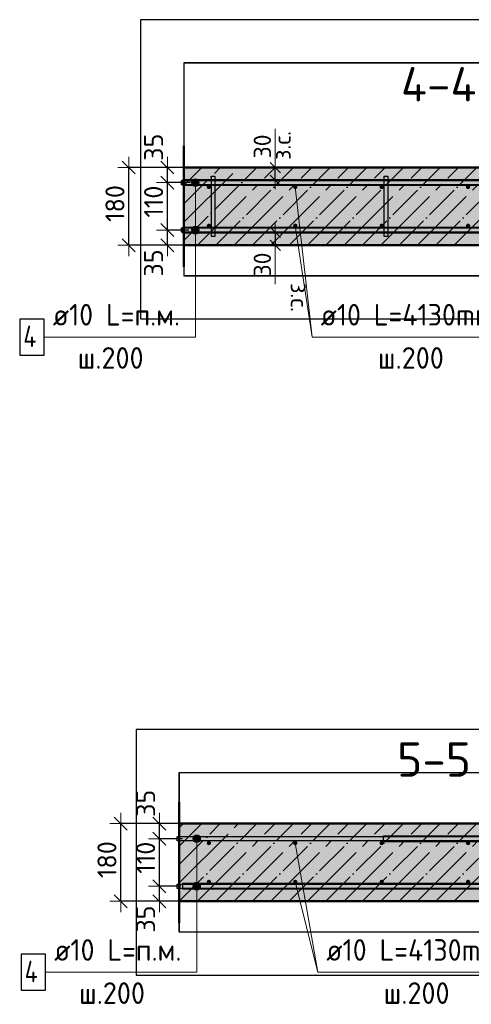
# Model space of a CAD drawing. Header units: millimetres. Extents: x -27380 to 48638, y 46540 to 72525.
# Tile 92 of 106: x 25858 to 26903, y 62386 to 64667. Entities that reach past the tile are written whole.
import ezdxf

# ---------------------------------------------------------------- set-up
doc = ezdxf.new("R2010")
doc.units = ezdxf.units.MM
doc.header["$PDMODE"] = 65
doc.linetypes.add('______11', pattern=[100, 80, -10, 0, -10])
doc.linetypes.add('______5', pattern=[220, 160, -20, 20, -20])
for name, color, linetype, lineweight in [('Standard', 7, 'Continuous', 25), ('Арм.стержн. вертикальными 1', 22, 'Continuous', 35), ('Арм.стержн.горизонт. 1', 180, 'Continuous', 35), ('Арм.стержн.горизонт. 2', 202, 'Continuous', 35), ('Размерная линия_ общее', 7, 'Continuous', 13), ('Размерная линия_ общее_1', 7, 'Continuous', 13), ('Текст_ примечание', 7, 'Continuous', 13)]:
    doc.layers.add(name, color=color, linetype=linetype, lineweight=lineweight)
doc.layers.add('Арм.стержн.Стяжки', color=7, linetype='Continuous', lineweight=35, true_color=0x501e0f)
doc.styles.add('ISOCPEUR', font='ISOCPEUR')
doc.dimstyles.new('DIMSTYLE_3', dxfattribs={"dimtxt": 44, "dimasz": 50, "dimexe": 0, "dimexo": 0, "dimgap": 22, "dimtad": 2, "dimdec": 0, "dimrnd": 5, "dimzin": 12, "dimdsep": 46, "dimtxsty": 'ISOCPEUR', "dimblk1": 'ALL_ML_STRICH', "dimblk2": 'ALL_ML_STRICH', "dimsah": 1, "dimcen": 0, "dimclrd": 7, "dimclre": 256, "dimclrt": 7, "dimadec": 0, "dimazin": 0, "dimtfac": 1, "dimtdec": 0, "dimtix": 1, "dimtmove": 2, "dimatfit": 3, "dimfxl": 0, "dimtvp": 1.2, "dimtzin": 0, "dimlwd": 0, "dimlwe": -3, "dimarcsym": 0})
doc.dimstyles.new('DIMSTYLE_7', dxfattribs={"dimtxt": 44, "dimasz": 50, "dimexe": 0, "dimexo": 0, "dimgap": 22, "dimtad": 2, "dimdec": 0, "dimrnd": 5, "dimzin": 12, "dimdsep": 46, "dimtxsty": 'ISOCPEUR', "dimblk1": 'ALL_ML_STRICH', "dimblk2": 'ALL_ML_STRICH', "dimsah": 1, "dimcen": 0, "dimclrd": 7, "dimclre": 256, "dimclrt": 7, "dimadec": 0, "dimazin": 0, "dimtfac": 1, "dimtdec": 0, "dimtix": 1, "dimtmove": 2, "dimatfit": 3, "dimfxl": 0, "dimtzin": 0, "dimlwd": 0, "dimlwe": -3, "dimarcsym": 0})
doc.dimstyles.new('DIMSTYLE_9', dxfattribs={"dimtxt": 40, "dimasz": 40, "dimexe": 0, "dimexo": 0.001, "dimgap": 20, "dimtad": 2, "dimdec": 0, "dimrnd": 5, "dimzin": 12, "dimdsep": 46, "dimtxsty": 'ISOCPEUR', "dimblk1": 'ALL_ML_STRICH', "dimblk2": 'ALL_ML_STRICH', "dimsah": 1, "dimcen": 0, "dimse1": 1, "dimse2": 1, "dimclrd": 7, "dimclre": 256, "dimclrt": 7, "dimadec": 0, "dimazin": 0, "dimtfac": 1, "dimtdec": 0, "dimtix": 1, "dimtmove": 2, "dimatfit": 3, "dimfxl": 0, "dimtvp": 1.2, "dimtzin": 0, "dimlwd": 0, "dimlwe": -3, "dimarcsym": 0})

# ---------------------------------------------------------------- blocks, each defined once
blk = doc.blocks.new('ALL_ML_STRICH')
at = {"color": 0, "linetype": 'ByBlock', "lineweight": -2}
for p, q in [((0, -0.5), (0, 0.5)), ((-1, 0), (0.5, 0)), ((-0.3, -0.3), (0.3, 0.3))]:
    blk.add_line(p, q, dxfattribs=at)
blk = doc.blocks.new('*D87')
at = {"layer": 'DEFPOINTS', "color": 7, "linetype": 'Continuous', "lineweight": 13, "transparency": 33554687}
for p in [(26268.9, 64179.8), (26199.7, 64144.8), (26286.8, 64144.8)]:
    blk.add_point(p, dxfattribs=at)
at = {"layer": 'Размерная линия_ общее', "color": 253, "linetype": 'Continuous', "lineweight": -2, "true_color": 0xa0a0a0, "transparency": 33554687}
for p, q in [((26248.9, 64179.8), (26199.7, 64179.8)), ((26266.8, 64144.8), (26199.7, 64144.8))]:
    blk.add_line(p, q, dxfattribs=at)
at = {"layer": 'Размерная линия_ общее', "color": 7, "linetype": 'Continuous', "lineweight": -2, "transparency": 33554687}
blk.add_line((26199.7, 64144.8), (26199.7, 64179.8), dxfattribs=at)
at = {"layer": 'Размерная линия_ общее', "color": 7, "linetype": 'Continuous', "lineweight": 13, "transparency": 33554687, "xscale": 50, "yscale": 50, "zscale": 50}
for p, rotation in [((26199.7, 64179.8), 90), ((26199.7, 64144.8), 270)]:
    blk.add_blockref('ALL_ML_STRICH', p, dxfattribs=dict(at, rotation=rotation))
at = {"layer": 'Размерная линия_ общее', "color": 7, "linetype": 'Continuous', "lineweight": 13, "transparency": 33554687, "insert": (26167.6, 64103.7), "char_height": 44, "width": 88, "attachment_point": 5, "rotation": 90, "style": 'ISOCPEUR'}
blk.add_mtext('\\A1;{35}', dxfattribs=at)
blk = doc.blocks.new('*D88')
at = {"layer": 'DEFPOINTS', "color": 7, "linetype": 'Continuous', "lineweight": 13, "transparency": 33554687}
for p in [(26272.9, 64289.8), (26199.7, 64179.8), (26268.9, 64179.8)]:
    blk.add_point(p, dxfattribs=at)
at = {"layer": 'Размерная линия_ общее', "color": 253, "linetype": 'Continuous', "lineweight": -2, "true_color": 0xa0a0a0, "transparency": 33554687}
for p, q in [((26252.9, 64289.8), (26199.7, 64289.8)), ((26248.9, 64179.8), (26199.7, 64179.8))]:
    blk.add_line(p, q, dxfattribs=at)
at = {"layer": 'Размерная линия_ общее', "color": 7, "linetype": 'Continuous', "lineweight": -2, "transparency": 33554687}
blk.add_line((26199.7, 64179.8), (26199.7, 64289.8), dxfattribs=at)
at = {"layer": 'Размерная линия_ общее', "color": 7, "linetype": 'Continuous', "lineweight": 13, "transparency": 33554687, "xscale": 50, "yscale": 50, "zscale": 50}
for p, rotation in [((26199.7, 64289.8), 90), ((26199.7, 64179.8), 270)]:
    blk.add_blockref('ALL_ML_STRICH', p, dxfattribs=dict(at, rotation=rotation))
at = {"layer": 'Размерная линия_ общее', "color": 7, "linetype": 'Continuous', "lineweight": 13, "transparency": 33554687, "insert": (26167.7, 64245.8), "char_height": 44, "width": 132, "attachment_point": 5, "rotation": 90, "style": 'ISOCPEUR'}
blk.add_mtext('\\A1;{110}', dxfattribs=at)
blk = doc.blocks.new('*D89')
at = {"layer": 'DEFPOINTS', "color": 7, "linetype": 'Continuous', "lineweight": 13, "transparency": 33554687}
for p in [(26278.8, 64324.8), (26199.7, 64289.8), (26272.9, 64289.8)]:
    blk.add_point(p, dxfattribs=at)
at = {"layer": 'Размерная линия_ общее', "color": 253, "linetype": 'Continuous', "lineweight": -2, "true_color": 0xa0a0a0, "transparency": 33554687}
for p, q in [((26258.8, 64324.8), (26199.7, 64324.8)), ((26252.9, 64289.8), (26199.7, 64289.8))]:
    blk.add_line(p, q, dxfattribs=at)
at = {"layer": 'Размерная линия_ общее', "color": 7, "linetype": 'Continuous', "lineweight": -2, "transparency": 33554687}
blk.add_line((26199.7, 64289.8), (26199.7, 64324.8), dxfattribs=at)
at = {"layer": 'Размерная линия_ общее', "color": 7, "linetype": 'Continuous', "lineweight": 13, "transparency": 33554687, "xscale": 50, "yscale": 50, "zscale": 50}
for p, rotation in [((26199.7, 64324.8), 90), ((26199.7, 64289.8), 270)]:
    blk.add_blockref('ALL_ML_STRICH', p, dxfattribs=dict(at, rotation=rotation))
at = {"layer": 'Размерная линия_ общее', "color": 7, "linetype": 'Continuous', "lineweight": 13, "transparency": 33554687, "insert": (26167.7, 64371.8), "char_height": 44, "width": 88, "attachment_point": 5, "rotation": 90, "style": 'ISOCPEUR'}
blk.add_mtext('\\A1;{35}', dxfattribs=at)
blk = doc.blocks.new('*D90')
at = {"layer": 'DEFPOINTS', "color": 7, "linetype": 'Continuous', "lineweight": 13, "transparency": 33554687}
for p in [(26273.3, 64324.8), (26110.2, 64144.8), (26266.8, 64144.8)]:
    blk.add_point(p, dxfattribs=at)
at = {"layer": 'Размерная линия_ общее', "color": 253, "linetype": 'Continuous', "lineweight": -2, "true_color": 0xa0a0a0, "transparency": 33554687}
for p, q in [((26253.3, 64324.8), (26110.2, 64324.8)), ((26246.8, 64144.8), (26110.2, 64144.8))]:
    blk.add_line(p, q, dxfattribs=at)
at = {"layer": 'Размерная линия_ общее', "color": 7, "linetype": 'Continuous', "lineweight": -2, "transparency": 33554687}
blk.add_line((26110.2, 64144.8), (26110.2, 64324.8), dxfattribs=at)
at = {"layer": 'Размерная линия_ общее', "color": 7, "linetype": 'Continuous', "lineweight": 13, "transparency": 33554687, "xscale": 50, "yscale": 50, "zscale": 50}
for p, rotation in [((26110.2, 64324.8), 90), ((26110.2, 64144.8), 270)]:
    blk.add_blockref('ALL_ML_STRICH', p, dxfattribs=dict(at, rotation=rotation))
at = {"layer": 'Размерная линия_ общее', "color": 7, "linetype": 'Continuous', "lineweight": 13, "transparency": 33554687, "insert": (26078.2, 64241.4), "char_height": 44, "width": 132, "attachment_point": 5, "rotation": 90, "style": 'ISOCPEUR'}
blk.add_mtext('\\A1;{180}', dxfattribs=at)
blk = doc.blocks.new('*D91')
at = {"layer": 'DEFPOINTS', "color": 7, "linetype": 'Continuous', "lineweight": 13, "transparency": 33554687}
for p in [(26440.7, 64324.8), (26440.7, 64294.8), (26449.4, 64294.8)]:
    blk.add_point(p, dxfattribs=at)
at = {"layer": 'Размерная линия_ общее_1', "color": 7, "linetype": 'Continuous', "lineweight": -2, "transparency": 33554687}
blk.add_line((26449.4, 64294.8), (26449.4, 64324.8), dxfattribs=at)
at = {"layer": 'Размерная линия_ общее_1', "color": 7, "linetype": 'Continuous', "lineweight": 13, "transparency": 33554687, "xscale": 40, "yscale": 40, "zscale": 40}
for p, rotation in [((26449.4, 64324.8), 90), ((26449.4, 64294.8), 270)]:
    blk.add_blockref('ALL_ML_STRICH', p, dxfattribs=dict(at, rotation=rotation))
at = {"layer": 'Размерная линия_ общее_1', "color": 7, "linetype": 'Continuous', "lineweight": 13, "transparency": 33554687, "insert": (26445.1, 64342.4), "char_height": 40, "width": 2, "attachment_point": 1, "rotation": 90, "line_spacing_factor": 0.60241, "style": 'ISOCPEUR'}
blk.add_mtext('з.с.', dxfattribs=at)
at = {"layer": 'Размерная линия_ общее_1', "color": 7, "linetype": 'Continuous', "lineweight": 13, "transparency": 33554687, "insert": (26419.4, 64373.6), "char_height": 40, "width": 80, "attachment_point": 5, "rotation": 90, "style": 'ISOCPEUR'}
blk.add_mtext('\\A1;{30}', dxfattribs=at)
blk = doc.blocks.new('*D92')
at = {"layer": 'DEFPOINTS', "color": 7, "linetype": 'Continuous', "lineweight": 13, "transparency": 33554687}
for p in [(26440.7, 64174.8), (26449.4, 64174.8), (26440.7, 64144.8)]:
    blk.add_point(p, dxfattribs=at)
at = {"layer": 'Размерная линия_ общее_1', "color": 7, "linetype": 'Continuous', "lineweight": -2, "transparency": 33554687}
blk.add_line((26449.4, 64174.8), (26449.4, 64144.8), dxfattribs=at)
at = {"layer": 'Размерная линия_ общее_1', "color": 7, "linetype": 'Continuous', "lineweight": 13, "transparency": 33554687, "xscale": 40, "yscale": 40, "zscale": 40}
for p, rotation in [((26449.4, 64174.8), 90), ((26449.4, 64144.8), 270)]:
    blk.add_blockref('ALL_ML_STRICH', p, dxfattribs=dict(at, rotation=rotation))
at = {"layer": 'Размерная линия_ общее_1', "color": 7, "linetype": 'Continuous', "lineweight": 13, "transparency": 33554687, "insert": (26419.4, 64100), "char_height": 40, "width": 80, "attachment_point": 5, "rotation": 90, "style": 'ISOCPEUR'}
blk.add_mtext('\\A1;{30}', dxfattribs=at)
at = {"layer": 'Размерная линия_ общее_1', "color": 7, "linetype": 'Continuous', "lineweight": 13, "transparency": 33554687, "insert": (26525.1, 64057.2), "char_height": 40, "width": 2, "attachment_point": 1, "rotation": 270, "line_spacing_factor": 0.60241, "style": 'ISOCPEUR'}
blk.add_mtext('з.с.', dxfattribs=at)
blk = doc.blocks.new('*D93')
at = {"layer": 'DEFPOINTS', "color": 7, "linetype": 'Continuous', "lineweight": 13, "transparency": 33554687}
for p in [(26250.4, 62659.8), (26181.2, 62624.8), (26268.3, 62624.8)]:
    blk.add_point(p, dxfattribs=at)
at = {"layer": 'Размерная линия_ общее', "color": 253, "linetype": 'Continuous', "lineweight": -2, "true_color": 0xa0a0a0, "transparency": 33554687}
for p, q in [((26230.4, 62659.8), (26181.2, 62659.8)), ((26248.3, 62624.8), (26181.2, 62624.8))]:
    blk.add_line(p, q, dxfattribs=at)
at = {"layer": 'Размерная линия_ общее', "color": 7, "linetype": 'Continuous', "lineweight": -2, "transparency": 33554687}
blk.add_line((26181.2, 62624.8), (26181.2, 62659.8), dxfattribs=at)
at = {"layer": 'Размерная линия_ общее', "color": 7, "linetype": 'Continuous', "lineweight": 13, "transparency": 33554687, "xscale": 50, "yscale": 50, "zscale": 50}
for p, rotation in [((26181.2, 62659.8), 90), ((26181.2, 62624.8), 270)]:
    blk.add_blockref('ALL_ML_STRICH', p, dxfattribs=dict(at, rotation=rotation))
at = {"layer": 'Размерная линия_ общее', "color": 7, "linetype": 'Continuous', "lineweight": 13, "transparency": 33554687, "insert": (26149.1, 62583.7), "char_height": 44, "width": 88, "attachment_point": 5, "rotation": 90, "style": 'ISOCPEUR'}
blk.add_mtext('\\A1;{35}', dxfattribs=at)
blk = doc.blocks.new('*D94')
at = {"layer": 'DEFPOINTS', "color": 7, "linetype": 'Continuous', "lineweight": 13, "transparency": 33554687}
for p in [(26254.5, 62769.8), (26181.2, 62659.8), (26250.4, 62659.8)]:
    blk.add_point(p, dxfattribs=at)
at = {"layer": 'Размерная линия_ общее', "color": 253, "linetype": 'Continuous', "lineweight": -2, "true_color": 0xa0a0a0, "transparency": 33554687}
for p, q in [((26234.5, 62769.8), (26181.2, 62769.8)), ((26230.4, 62659.8), (26181.2, 62659.8))]:
    blk.add_line(p, q, dxfattribs=at)
at = {"layer": 'Размерная линия_ общее', "color": 7, "linetype": 'Continuous', "lineweight": -2, "transparency": 33554687}
blk.add_line((26181.2, 62659.8), (26181.2, 62769.8), dxfattribs=at)
at = {"layer": 'Размерная линия_ общее', "color": 7, "linetype": 'Continuous', "lineweight": 13, "transparency": 33554687, "xscale": 50, "yscale": 50, "zscale": 50}
for p, rotation in [((26181.2, 62769.8), 90), ((26181.2, 62659.8), 270)]:
    blk.add_blockref('ALL_ML_STRICH', p, dxfattribs=dict(at, rotation=rotation))
at = {"layer": 'Размерная линия_ общее', "color": 7, "linetype": 'Continuous', "lineweight": 13, "transparency": 33554687, "insert": (26149.2, 62725.8), "char_height": 44, "width": 132, "attachment_point": 5, "rotation": 90, "style": 'ISOCPEUR'}
blk.add_mtext('\\A1;{110}', dxfattribs=at)
blk = doc.blocks.new('*D95')
at = {"layer": 'DEFPOINTS', "color": 7, "linetype": 'Continuous', "lineweight": 13, "transparency": 33554687}
for p in [(26260.4, 62804.8), (26181.2, 62769.8), (26254.5, 62769.8)]:
    blk.add_point(p, dxfattribs=at)
at = {"layer": 'Размерная линия_ общее', "color": 253, "linetype": 'Continuous', "lineweight": -2, "true_color": 0xa0a0a0, "transparency": 33554687}
for p, q in [((26240.4, 62804.8), (26181.2, 62804.8)), ((26234.5, 62769.8), (26181.2, 62769.8))]:
    blk.add_line(p, q, dxfattribs=at)
at = {"layer": 'Размерная линия_ общее', "color": 7, "linetype": 'Continuous', "lineweight": -2, "transparency": 33554687}
blk.add_line((26181.2, 62769.8), (26181.2, 62804.8), dxfattribs=at)
at = {"layer": 'Размерная линия_ общее', "color": 7, "linetype": 'Continuous', "lineweight": 13, "transparency": 33554687, "xscale": 50, "yscale": 50, "zscale": 50}
for p, rotation in [((26181.2, 62804.8), 90), ((26181.2, 62769.8), 270)]:
    blk.add_blockref('ALL_ML_STRICH', p, dxfattribs=dict(at, rotation=rotation))
at = {"layer": 'Размерная линия_ общее', "color": 7, "linetype": 'Continuous', "lineweight": 13, "transparency": 33554687, "insert": (26149.2, 62851.8), "char_height": 44, "width": 88, "attachment_point": 5, "rotation": 90, "style": 'ISOCPEUR'}
blk.add_mtext('\\A1;{35}', dxfattribs=at)
blk = doc.blocks.new('*D96')
at = {"layer": 'DEFPOINTS', "color": 7, "linetype": 'Continuous', "lineweight": 13, "transparency": 33554687}
for p in [(26254.8, 62804.8), (26091.7, 62624.8), (26248.3, 62624.8)]:
    blk.add_point(p, dxfattribs=at)
at = {"layer": 'Размерная линия_ общее', "color": 253, "linetype": 'Continuous', "lineweight": -2, "true_color": 0xa0a0a0, "transparency": 33554687}
for p, q in [((26234.8, 62804.8), (26091.7, 62804.8)), ((26228.3, 62624.8), (26091.7, 62624.8))]:
    blk.add_line(p, q, dxfattribs=at)
at = {"layer": 'Размерная линия_ общее', "color": 7, "linetype": 'Continuous', "lineweight": -2, "transparency": 33554687}
blk.add_line((26091.7, 62624.8), (26091.7, 62804.8), dxfattribs=at)
at = {"layer": 'Размерная линия_ общее', "color": 7, "linetype": 'Continuous', "lineweight": 13, "transparency": 33554687, "xscale": 50, "yscale": 50, "zscale": 50}
for p, rotation in [((26091.7, 62804.8), 90), ((26091.7, 62624.8), 270)]:
    blk.add_blockref('ALL_ML_STRICH', p, dxfattribs=dict(at, rotation=rotation))
at = {"layer": 'Размерная линия_ общее', "color": 7, "linetype": 'Continuous', "lineweight": 13, "transparency": 33554687, "insert": (26059.7, 62721.4), "char_height": 44, "width": 132, "attachment_point": 5, "rotation": 90, "style": 'ISOCPEUR'}
blk.add_mtext('\\A1;{180}', dxfattribs=at)

msp = doc.modelspace()

# ---------------------------------------------------------------- hatches: boundary and pattern name
at = {"layer": 'Арм.стержн. вертикальными 1', "linetype": 'Continuous', "lineweight": 50, "transparency": 33554687}
for points in [[(26300.7, 64279.8), (26300.3, 64281.7), (26299.2, 64283.3), (26297.6, 64284.4), (26295.7, 64284.8), (26293.8, 64284.4), (26292.1, 64283.3), (26291.1, 64281.7), (26290.7, 64279.8), (26291.1, 64277.9), (26292.1, 64276.2), (26293.8, 64275.2), (26295.7, 64274.8), (26297.6, 64275.2), (26299.2, 64276.2), (26300.3, 64277.9)], [(26500.7, 64279.8), (26500.3, 64281.7), (26499.2, 64283.3), (26497.6, 64284.4), (26495.7, 64284.8), (26493.8, 64284.4), (26492.1, 64283.3), (26491.1, 64281.7), (26490.7, 64279.8), (26491.1, 64277.9), (26492.1, 64276.2), (26493.8, 64275.2), (26495.7, 64274.8), (26497.6, 64275.2), (26499.2, 64276.2), (26500.3, 64277.9)], [(26700.7, 64279.8), (26700.3, 64281.7), (26699.2, 64283.3), (26697.6, 64284.4), (26695.7, 64284.8), (26693.8, 64284.4), (26692.1, 64283.3), (26691.1, 64281.7), (26690.7, 64279.8), (26691.1, 64277.9), (26692.1, 64276.2), (26693.8, 64275.2), (26695.7, 64274.8), (26697.6, 64275.2), (26699.2, 64276.2), (26700.3, 64277.9)], [(26900.7, 64279.8), (26900.3, 64281.7), (26899.2, 64283.3), (26897.6, 64284.4), (26895.7, 64284.8), (26893.8, 64284.4), (26892.1, 64283.3), (26891.1, 64281.7), (26890.7, 64279.8), (26891.1, 64277.9), (26892.1, 64276.2), (26893.8, 64275.2), (26895.7, 64274.8), (26897.6, 64275.2), (26899.2, 64276.2), (26900.3, 64277.9)], [(26300.7, 64189.8), (26300.3, 64191.7), (26299.2, 64193.3), (26297.6, 64194.4), (26295.7, 64194.8), (26293.8, 64194.4), (26292.1, 64193.3), (26291.1, 64191.7), (26290.7, 64189.8), (26291.1, 64187.9), (26292.1, 64186.2), (26293.8, 64185.2), (26295.7, 64184.8), (26297.6, 64185.2), (26299.2, 64186.2), (26300.3, 64187.9)], [(26500.7, 64189.8), (26500.3, 64191.7), (26499.2, 64193.3), (26497.6, 64194.4), (26495.7, 64194.8), (26493.8, 64194.4), (26492.1, 64193.3), (26491.1, 64191.7), (26490.7, 64189.8), (26491.1, 64187.9), (26492.1, 64186.2), (26493.8, 64185.2), (26495.7, 64184.8), (26497.6, 64185.2), (26499.2, 64186.2), (26500.3, 64187.9)], [(26700.7, 64189.8), (26700.3, 64191.7), (26699.2, 64193.3), (26697.6, 64194.4), (26695.7, 64194.8), (26693.8, 64194.4), (26692.1, 64193.3), (26691.1, 64191.7), (26690.7, 64189.8), (26691.1, 64187.9), (26692.1, 64186.2), (26693.8, 64185.2), (26695.7, 64184.8), (26697.6, 64185.2), (26699.2, 64186.2), (26700.3, 64187.9)], [(26900.7, 64189.8), (26900.3, 64191.7), (26899.2, 64193.3), (26897.6, 64194.4), (26895.7, 64194.8), (26893.8, 64194.4), (26892.1, 64193.3), (26891.1, 64191.7), (26890.7, 64189.8), (26891.1, 64187.9), (26892.1, 64186.2), (26893.8, 64185.2), (26895.7, 64184.8), (26897.6, 64185.2), (26899.2, 64186.2), (26900.3, 64187.9)], [(26300.7, 62759.8), (26300.3, 62761.7), (26299.2, 62763.3), (26297.6, 62764.4), (26295.7, 62764.8), (26293.8, 62764.4), (26292.1, 62763.3), (26291.1, 62761.7), (26290.7, 62759.8), (26291.1, 62757.9), (26292.1, 62756.2), (26293.8, 62755.2), (26295.7, 62754.8), (26297.6, 62755.2), (26299.2, 62756.2), (26300.3, 62757.9)], [(26500.7, 62759.8), (26500.3, 62761.7), (26499.2, 62763.3), (26497.6, 62764.4), (26495.7, 62764.8), (26493.8, 62764.4), (26492.1, 62763.3), (26491.1, 62761.7), (26490.7, 62759.8), (26491.1, 62757.9), (26492.1, 62756.2), (26493.8, 62755.2), (26495.7, 62754.8), (26497.6, 62755.2), (26499.2, 62756.2), (26500.3, 62757.9)], [(26700.7, 62759.8), (26700.3, 62761.7), (26699.2, 62763.3), (26697.6, 62764.4), (26695.7, 62764.8), (26693.8, 62764.4), (26692.1, 62763.3), (26691.1, 62761.7), (26690.7, 62759.8), (26691.1, 62757.9), (26692.1, 62756.2), (26693.8, 62755.2), (26695.7, 62754.8), (26697.6, 62755.2), (26699.2, 62756.2), (26700.3, 62757.9)], [(26900.7, 62759.8), (26900.3, 62761.7), (26899.2, 62763.3), (26897.6, 62764.4), (26895.7, 62764.8), (26893.8, 62764.4), (26892.1, 62763.3), (26891.1, 62761.7), (26890.7, 62759.8), (26891.1, 62757.9), (26892.1, 62756.2), (26893.8, 62755.2), (26895.7, 62754.8), (26897.6, 62755.2), (26899.2, 62756.2), (26900.3, 62757.9)], [(26300.7, 62669.8), (26300.3, 62671.7), (26299.2, 62673.3), (26297.6, 62674.4), (26295.7, 62674.8), (26293.8, 62674.4), (26292.1, 62673.3), (26291.1, 62671.7), (26290.7, 62669.8), (26291.1, 62667.9), (26292.1, 62666.2), (26293.8, 62665.2), (26295.7, 62664.8), (26297.6, 62665.2), (26299.2, 62666.2), (26300.3, 62667.9)], [(26500.7, 62669.8), (26500.3, 62671.7), (26499.2, 62673.3), (26497.6, 62674.4), (26495.7, 62674.8), (26493.8, 62674.4), (26492.1, 62673.3), (26491.1, 62671.7), (26490.7, 62669.8), (26491.1, 62667.9), (26492.1, 62666.2), (26493.8, 62665.2), (26495.7, 62664.8), (26497.6, 62665.2), (26499.2, 62666.2), (26500.3, 62667.9)], [(26700.7, 62669.8), (26700.3, 62671.7), (26699.2, 62673.3), (26697.6, 62674.4), (26695.7, 62674.8), (26693.8, 62674.4), (26692.1, 62673.3), (26691.1, 62671.7), (26690.7, 62669.8), (26691.1, 62667.9), (26692.1, 62666.2), (26693.8, 62665.2), (26695.7, 62664.8), (26697.6, 62665.2), (26699.2, 62666.2), (26700.3, 62667.9)], [(26900.7, 62669.8), (26900.3, 62671.7), (26899.2, 62673.3), (26897.6, 62674.4), (26895.7, 62674.8), (26893.8, 62674.4), (26892.1, 62673.3), (26891.1, 62671.7), (26890.7, 62669.8), (26891.1, 62667.9), (26892.1, 62666.2), (26893.8, 62665.2), (26895.7, 62664.8), (26897.6, 62665.2), (26899.2, 62666.2), (26900.3, 62667.9)]]:
    msp.add_hatch(color=4, dxfattribs=at).paths.add_polyline_path(points)
at = {"layer": 'Арм.стержн.горизонт. 1', "linetype": 'Continuous', "lineweight": 13, "transparency": 33554687}
for points in [[(26255.4, 64289.8), (26273.4, 64289.8), (26272.2, 64294.3)], [(26255.4, 64289.8), (26272.2, 64294.3), (26256.7, 64294.3)], [(26256.7, 64285.3), (26273.4, 64289.8), (26255.4, 64289.8)], [(26256.7, 64294.3), (26272.2, 64294.3), (26268.9, 64297.5)], [(26256.7, 64294.3), (26268.9, 64297.5), (26259.9, 64297.5)], [(26256.7, 64285.3), (26272.2, 64285.3), (26273.4, 64289.8)], [(26259.9, 64282), (26272.2, 64285.3), (26256.7, 64285.3)], [(26259.9, 64297.5), (26268.9, 64297.5), (26264.4, 64298.8)], [(26259.9, 64282), (26268.9, 64282), (26272.2, 64285.3)], [(26268.9, 64282), (26259.9, 64282), (26264.4, 64280.8)], [(26255.4, 64179.8), (26273.4, 64179.8), (26272.2, 64184.3)], [(26255.4, 64179.8), (26272.2, 64184.3), (26256.7, 64184.3)], [(26256.7, 64175.3), (26273.4, 64179.8), (26255.4, 64179.8)], [(26256.7, 64184.3), (26272.2, 64184.3), (26268.9, 64187.5)], [(26256.7, 64184.3), (26268.9, 64187.5), (26259.9, 64187.5)], [(26256.7, 64175.3), (26272.2, 64175.3), (26273.4, 64179.8)], [(26259.9, 64172), (26272.2, 64175.3), (26256.7, 64175.3)], [(26259.9, 64187.5), (26268.9, 64187.5), (26264.4, 64188.8)], [(26259.9, 64172), (26268.9, 64172), (26272.2, 64175.3)], [(26268.9, 64172), (26259.9, 64172), (26264.4, 64170.8)], [(26259.9, 62774.3), (26275.4, 62774.3), (26272.1, 62777.5)], [(26259.9, 62774.3), (26272.1, 62777.5), (26263.1, 62777.5)], [(26263.1, 62777.5), (26272.1, 62777.5), (26267.6, 62778.8)], [(26258.6, 62769.8), (26276.6, 62769.8), (26275.4, 62774.3)], [(26258.6, 62769.8), (26275.4, 62774.3), (26259.9, 62774.3)], [(26259.9, 62765.3), (26276.6, 62769.8), (26258.6, 62769.8)], [(26259.9, 62765.3), (26275.4, 62765.3), (26276.6, 62769.8)], [(26263.1, 62762), (26275.4, 62765.3), (26259.9, 62765.3)], [(26263.1, 62762), (26272.1, 62762), (26275.4, 62765.3)], [(26272.1, 62762), (26263.1, 62762), (26267.6, 62760.8)], [(26258.6, 62659.8), (26276.6, 62659.8), (26275.4, 62664.3)], [(26258.6, 62659.8), (26275.4, 62664.3), (26259.9, 62664.3)], [(26259.9, 62664.3), (26275.4, 62664.3), (26272.1, 62667.5)], [(26259.9, 62664.3), (26272.1, 62667.5), (26263.1, 62667.5)], [(26263.1, 62667.5), (26272.1, 62667.5), (26267.6, 62668.8)], [(26259.9, 62655.3), (26276.6, 62659.8), (26258.6, 62659.8)], [(26259.9, 62655.3), (26275.4, 62655.3), (26276.6, 62659.8)], [(26263.1, 62652), (26275.4, 62655.3), (26259.9, 62655.3)], [(26263.1, 62652), (26272.1, 62652), (26275.4, 62655.3)], [(26272.1, 62652), (26263.1, 62652), (26267.6, 62650.8)]]:
    msp.add_hatch(color=7, dxfattribs=at).paths.add_polyline_path(points)
at = {"layer": 'Размерная линия_ общее', "linetype": 'Continuous', "lineweight": -3, "transparency": 33554687}
for points in [[(27435.7, 64144.8), (27435.7, 64324.8), (26237.6, 64324.8), (26237.6, 64144.8)], [(27435.7, 62624.8), (27435.7, 62804.8), (26227, 62804.8), (26227, 62624.8)]]:
    msp.add_hatch(color=7, dxfattribs=at).paths.add_polyline_path(points)

# ---------------------------------------------------------------- linework, layer by layer
at = {"color": 52, "linetype": 'Continuous', "lineweight": -3, "transparency": 33554687}
for p, q in [((26237.6, 64567.3), (26237.6, 64074)), ((26237.6, 64567.3), (26237.6, 64074)), ((26237.6, 64567.3), (27557.6, 64567.3)), ((27557.6, 64567.3), (26237.6, 64567.3)), ((26237.6, 64074), (27557.6, 64074)), ((27557.6, 64074), (26237.6, 64074)), ((26227, 62923.1), (27537, 62923.1)), ((26227, 62923.1), (27537, 62923.1)), ((26227, 62923.1), (26227, 62554)), ((26227, 62554), (26227, 62923.1)), ((26227, 62554), (27537, 62554)), ((26227, 62554), (27537, 62554))]:
    msp.add_line(p, q, dxfattribs=at)
at = {"layer": 'Standard', "color": 7, "linetype": 'Continuous', "lineweight": 13, "transparency": 33554687}
for p, q in [((26449.4, 64324.8), (26449.4, 64414.8)), ((26449.4, 64144.8), (26449.4, 64054.8))]:
    msp.add_line(p, q, dxfattribs=at)
at = {"layer": 'Standard', "color": 7, "linetype": 'Continuous', "lineweight": -3, "transparency": 33554687}
for points in [[(26137.6, 63974), (27657.6, 63974), (27657.6, 64667.3), (26137.6, 64667.3), (26137.6, 63974)], [(26127, 62454), (27637, 62454), (27637, 63023.1), (26127, 63023.1), (26127, 62454)]]:
    msp.add_lwpolyline(points, dxfattribs=at)
at = {"layer": 'Арм.стержн. вертикальными 1', "color": 7, "linetype": 'Continuous', "lineweight": 13, "transparency": 33554687}
for p, q in [((26534.4, 63932), (26495.7, 64189.8)), ((26534.4, 63932), (27034.4, 63932)), ((26547.6, 62460.4), (26495.7, 62669.8)), ((26547.6, 62460.4), (27047.6, 62460.4))]:
    msp.add_line(p, q, dxfattribs=at)
at = {"layer": 'Арм.стержн.горизонт. 1', "color": 7, "linetype": 'Continuous', "lineweight": 13, "transparency": 33554687}
for p, q in [((26255.4, 64289.8), (26255.4, 64289.8)), ((26264.4, 64298.8), (26264.4, 64298.8)), ((26264.4, 63932.1), (26264.4, 64289.8)), ((26273.4, 64289.8), (26273.4, 64289.8)), ((26264.4, 64280.8), (26264.4, 64280.8)), ((26255.4, 64179.8), (26255.4, 64179.8)), ((26264.4, 64188.8), (26264.4, 64188.8)), ((26264.4, 63932.1), (26264.4, 64179.8)), ((26264.4, 64170.8), (26264.4, 64170.8)), ((26273.4, 64179.8), (26273.4, 64179.8)), ((25914.4, 63932.1), (26264.4, 63932.1)), ((26267.6, 62778.8), (26267.6, 62778.8)), ((26258.6, 62769.8), (26258.6, 62769.8)), ((26267.6, 62460.4), (26267.6, 62769.8)), ((26267.6, 62760.8), (26267.6, 62760.8)), ((26276.6, 62769.8), (26276.6, 62769.8)), ((26267.6, 62668.8), (26267.6, 62668.8)), ((26258.6, 62659.8), (26258.6, 62659.8)), ((26267.6, 62460.4), (26267.6, 62659.8)), ((26267.6, 62650.8), (26267.6, 62650.8)), ((26276.6, 62659.8), (26276.6, 62659.8)), ((25917.6, 62460.4), (26267.6, 62460.4))]:
    msp.add_line(p, q, dxfattribs=at)
at = {"layer": 'Арм.стержн.горизонт. 1', "color": 4, "linetype": 'Continuous', "lineweight": 25, "transparency": 33554687}
for points in [[(26232.6, 64294.8), (27405.7, 64294.8), (27405.7, 64284.8), (26232.6, 64284.8), (26232.6, 64294.8)], [(26232.6, 64184.8), (27405.7, 64184.8), (27405.7, 64174.8), (26232.6, 64174.8), (26232.6, 64184.8)], [(26222, 62774.8), (27405.7, 62774.8), (27405.7, 62764.8), (26222, 62764.8), (26222, 62774.8)], [(26222, 62664.8), (27405.7, 62664.8), (27405.7, 62654.8), (26222, 62654.8), (26222, 62664.8)]]:
    msp.add_lwpolyline(points, dxfattribs=at)
at = {"layer": 'Арм.стержн.горизонт. 1', "color": 7, "linetype": 'Continuous', "lineweight": 25, "transparency": 33554687}
for points in [[(25857.7, 63890.4), (25914.4, 63890.4), (25914.4, 63973.7), (25857.7, 63973.7), (25857.7, 63890.4)], [(25861, 62418.7), (25917.6, 62418.7), (25917.6, 62502.1), (25861, 62502.1), (25861, 62418.7)]]:
    msp.add_lwpolyline(points, dxfattribs=at)
at = {"layer": 'Арм.стержн.горизонт. 1', "color": 7, "linetype": 'Continuous', "lineweight": 13, "transparency": 33554687}
for centre in [(26264.4, 64289.8), (26264.4, 64179.8), (26267.6, 62769.8), (26267.6, 62659.8)]:
    msp.add_circle(centre, 9, dxfattribs=at)
at = {"layer": 'Арм.стержн.горизонт. 2', "color": 7, "linetype": 'Continuous', "lineweight": 25, "transparency": 33554687}
for points in [[(26235.7, 64296.8), (27369, 64296.8)], [(27368, 64282.8), (26235.7, 64282.8), (26235.7, 64296.8)], [(26235.7, 64296.8), (27369, 64296.8)], [(27368, 64282.8), (26235.7, 64282.8), (26235.7, 64296.8)], [(27369, 64172.8), (26235.7, 64172.8), (26235.7, 64186.8), (27368, 64186.8)], [(27369, 64172.8), (26235.7, 64172.8), (26235.7, 64186.8), (27368, 64186.8)], [(26699.7, 62776.8), (27369, 62776.8)], [(27368, 62762.8), (26699.7, 62762.8), (26699.7, 62776.8)], [(26699.7, 62776.8), (27369, 62776.8)], [(27368, 62762.8), (26699.7, 62762.8), (26699.7, 62776.8)], [(27369, 62652.8), (26235.7, 62652.8), (26235.7, 62666.8), (27368, 62666.8)], [(27369, 62652.8), (26235.7, 62652.8), (26235.7, 62666.8), (27368, 62666.8)]]:
    msp.add_lwpolyline(points, dxfattribs=at)
at = {"layer": 'Арм.стержн.Стяжки', "color": 40, "linetype": 'Continuous', "lineweight": 25, "transparency": 33554687}
for points in [[(26301.7, 64164.8), (26301.7, 64304.8), (26309.7, 64304.8), (26309.7, 64164.8), (26301.7, 64164.8)], [(26701.7, 64164.8), (26701.7, 64304.8), (26709.7, 64304.8), (26709.7, 64164.8), (26701.7, 64164.8)]]:
    msp.add_lwpolyline(points, dxfattribs=at)
at = {"layer": 'Размерная линия_ общее', "color": 7, "linetype": 'Continuous', "lineweight": 50, "transparency": 33554687}
for p, q in [((26237.6, 64094.8), (26237.6, 64374.8)), ((27435.7, 64324.8), (26237.6, 64324.8)), ((26237.6, 64144.8), (27435.7, 64144.8)), ((26227, 62854.8), (26227, 62574.8)), ((27435.7, 62804.8), (26227, 62804.8)), ((26227, 62624.8), (27435.7, 62624.8))]:
    msp.add_line(p, q, dxfattribs=at)
at = {"layer": 'Размерная линия_ общее', "color": 7, "linetype": '______11', "lineweight": -3, "transparency": 33554687}
for p, q in [((26237.6, 64240.5), (26321.9, 64324.8)), ((26237.6, 64155.7), (26406.7, 64324.8)), ((26311.6, 64144.8), (26491.6, 64324.8)), ((26396.5, 64144.8), (26576.5, 64324.8)), ((26481.3, 64144.8), (26661.3, 64324.8)), ((26566.2, 64144.8), (26746.2, 64324.8)), ((26651, 64144.8), (26831, 64324.8)), ((26735.9, 64144.8), (26915.9, 64324.8)), ((26820.7, 64144.8), (27000.7, 64324.8)), ((26227, 62794.7), (26237, 62804.8)), ((26227, 62709.9), (26321.9, 62804.8)), ((26227, 62625), (26406.7, 62804.8)), ((26311.6, 62624.8), (26491.6, 62804.8)), ((26396.5, 62624.8), (26576.5, 62804.8)), ((26481.3, 62624.8), (26661.3, 62804.8)), ((26566.2, 62624.8), (26746.2, 62804.8)), ((26651, 62624.8), (26831, 62804.8)), ((26735.9, 62624.8), (26915.9, 62804.8)), ((26820.7, 62624.8), (27000.7, 62804.8))]:
    msp.add_line(p, q, dxfattribs=at)
at = {"layer": 'Размерная линия_ общее', "color": 7, "linetype": '______5', "lineweight": -3, "transparency": 33554687}
for p, q in [((26237.6, 64282.9), (26279.5, 64324.8)), ((26237.6, 64198.1), (26364.3, 64324.8)), ((26269.2, 64144.8), (26449.2, 64324.8)), ((26354, 64144.8), (26534, 64324.8)), ((26438.9, 64144.8), (26618.9, 64324.8)), ((26523.7, 64144.8), (26703.7, 64324.8)), ((26608.6, 64144.8), (26788.6, 64324.8)), ((26693.4, 64144.8), (26873.4, 64324.8)), ((26778.3, 64144.8), (26958.3, 64324.8)), ((26863.1, 64144.8), (27043.1, 64324.8)), ((26227, 62752.3), (26279.5, 62804.8)), ((26227, 62667.4), (26364.3, 62804.8)), ((26269.2, 62624.8), (26449.2, 62804.8)), ((26354, 62624.8), (26534, 62804.8)), ((26438.9, 62624.8), (26618.9, 62804.8)), ((26523.7, 62624.8), (26703.7, 62804.8)), ((26608.6, 62624.8), (26788.6, 62804.8)), ((26693.4, 62624.8), (26873.4, 62804.8)), ((26778.3, 62624.8), (26958.3, 62804.8)), ((26863.1, 62624.8), (27043.1, 62804.8))]:
    msp.add_line(p, q, dxfattribs=at)
at = {"layer": 'Текст_ примечание', "color": 7, "linetype": 'Continuous', "lineweight": 13, "transparency": 33554687}
for p, q in [((26495.7, 64279.8), (26534.4, 63932)), ((26495.7, 62759.8), (26547.6, 62460.4))]:
    msp.add_line(p, q, dxfattribs=at)

# ---------------------------------------------------------------- texts
at = {"layer": 'Standard', "color": 7, "linetype": 'Continuous', "lineweight": 13, "transparency": 33554687, "char_height": 80, "attachment_point": 7, "style": 'ISOCPEUR'}
for s, insert, width in [('\\A1;{\\fISOCPEUR|i0|b0;\\H80.000000;\\W1.000000;\\C7;4-4}\\P', (26740.3, 64477.7), 220.8), ('\\A1;{\\fISOCPEUR|i0|b0;\\H80.000000;\\W1.000000;\\C7;5-5}\\P', (26731.5, 62913.3), 204.522)]:
    msp.add_mtext(s, dxfattribs=dict(at, insert=insert, width=width))
at = {"layer": 'Арм.стержн. вертикальными 1', "color": 7, "linetype": 'Continuous', "lineweight": 25, "transparency": 33554687, "char_height": 50, "attachment_point": 7, "style": 'ISOCPEUR'}
for s, insert, width in [('\\W0.94;ø10 L=4130mm ', (26554.4, 63958.7), 483.294), ('\\W0.95;ш.200 ', (26686.9, 63858.7), 218.666), ('\\W0.94;ø10 L=4130mm ', (26567.6, 62487.1), 483.294), ('\\W0.95;ш.200 ', (26700.1, 62387.1), 218.666)]:
    msp.add_mtext(s, dxfattribs=dict(at, insert=insert, width=width))
at = {"layer": 'Арм.стержн.горизонт. 1', "color": 7, "linetype": 'Continuous', "lineweight": 25, "transparency": 33554687, "char_height": 50, "attachment_point": 7, "style": 'ISOCPEUR'}
for s, insert, width in [('\\W0.94;ø10 L=п.м.', (25934.4, 63958.7), 333.305), ('\\W0.80;4', (25866.1, 63908.7), 59.972), ('\\W0.95;ш.200 ', (25991.9, 63858.7), 218.666), ('\\W0.94;ø10 L=п.м.', (25937.6, 62487.1), 333.305), ('\\W0.80;4', (25869.3, 62437.1), 59.972), ('\\W0.95;ш.200 ', (25995.1, 62387.1), 218.666)]:
    msp.add_mtext(s, dxfattribs=dict(at, insert=insert, width=width))

# ---------------------------------------------------------------- dimensions: what is measured, and where the dimension line sits
at = {"layer": 'Размерная линия_ общее', "color": 7, "linetype": 'Continuous', "lineweight": 13, "transparency": 33554687}
for base, p1, p2, dimstyle, picture, middle in [((26199.7, 64324.8), (26252.9, 64289.8), (26258.8, 64324.8), 'DIMSTYLE_3', '*D89', (26167.7, 64371.8)), ((26110.2, 64324.8), (26246.8, 64144.8), (26253.3, 64324.8), 'DIMSTYLE_7', '*D90', (26078.2, 64241.4)), ((26199.7, 64289.8), (26248.9, 64179.8), (26252.9, 64289.8), 'DIMSTYLE_3', '*D88', (26167.7, 64245.8)), ((26199.7, 64179.8), (26266.8, 64144.8), (26248.9, 64179.8), 'DIMSTYLE_3', '*D87', (26167.6, 64103.7)), ((26181.2, 62804.8), (26234.5, 62769.8), (26240.4, 62804.8), 'DIMSTYLE_3', '*D95', (26149.2, 62851.8)), ((26091.7, 62804.8), (26228.3, 62624.8), (26234.8, 62804.8), 'DIMSTYLE_7', '*D96', (26059.7, 62721.4)), ((26181.2, 62769.8), (26230.4, 62659.8), (26234.5, 62769.8), 'DIMSTYLE_3', '*D94', (26149.2, 62725.8)), ((26181.2, 62659.8), (26248.3, 62624.8), (26230.4, 62659.8), 'DIMSTYLE_3', '*D93', (26149.1, 62583.7))]:
    dim = msp.add_linear_dim(base=base, p1=p1, p2=p2, angle=90, dimstyle=dimstyle, override={"dimpost": '<>', "dimclrd": 7, "dimclre": 253, "dimclrt": 7, "dimlwd": 0, "dimlwe": 65533}, dxfattribs=at)
    dim.commit()
    dim.dimension.update_dxf_attribs({"geometry": picture, "text_midpoint": middle, "dimtype": 160})
at = {"layer": 'Размерная линия_ общее_1', "color": 7, "linetype": 'Continuous', "lineweight": 13, "transparency": 33554687}
for base, p1, p2, angle, picture, middle in [((26449.4, 64324.8), (26440.7, 64294.8), (26440.7, 64324.8), 90, '*D91', (26419.4, 64373.6)), ((26449.4, 64144.8), (26440.7, 64174.8), (26440.7, 64144.8), 270, '*D92', (26419.4, 64100))]:
    dim = msp.add_linear_dim(base=base, p1=p1, p2=p2, angle=angle, text='<>\\Xз.с.', dimstyle='DIMSTYLE_9', override={"dimpost": '<>', "dimclrd": 7, "dimclre": 253, "dimclrt": 7, "dimlwd": 0, "dimlwe": 65533}, dxfattribs=at)
    dim.commit()
    dim.dimension.update_dxf_attribs({"geometry": picture, "text_midpoint": middle, "dimtype": 160})

doc.saveas('drawing.dxf')
